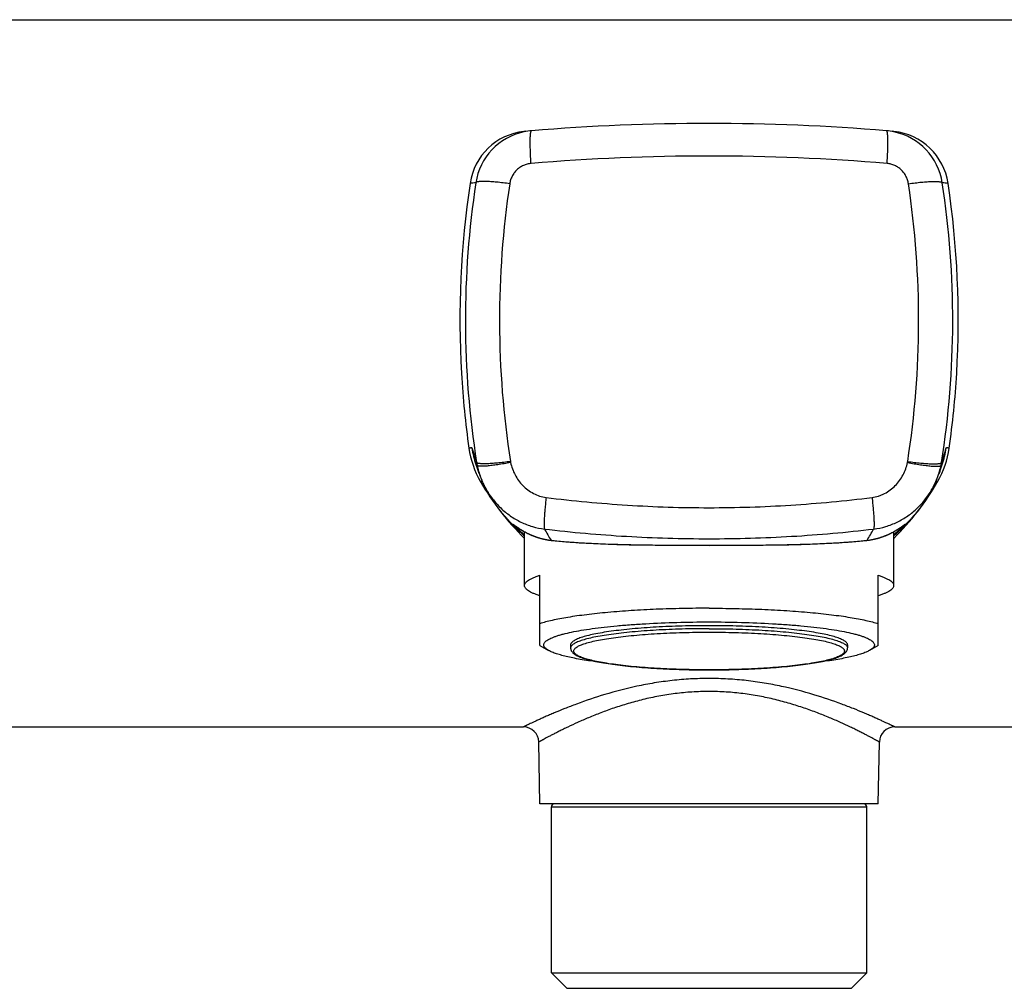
# Model space of a CAD drawing. Header units: millimetres. Extents: x -66 to 560, y -66 to 262.
# Tile 3 of 8: x 39 to 103, y 190 to 253. Entities that reach past the tile are written whole.
import ezdxf

# ---------------------------------------------------------------- set-up
doc = ezdxf.new("R2010")
doc.units = ezdxf.units.MM
doc.header["$LTSCALE"] = 23.1
doc.layers.get('0').update_dxf_attribs({"linetype": 'CONTINUOUS'})

msp = doc.modelspace()

# ---------------------------------------------------------------- linework, layer by layer
at = {"color": 7, "linetype": 'CONTINUOUS'}
for p, q in [((-44.174, 252.825), (210.826, 252.825)), ((68.173, 223.887), (68.336, 223.43)), ((68.336, 223.43), (68.348, 223.399)), ((68.348, 223.399), (68.36, 223.369)), ((68.36, 223.369), (68.371, 223.341)), ((98.283, 223.345), (98.294, 223.373)), ((98.294, 223.373), (98.306, 223.402)), ((98.306, 223.402), (98.318, 223.433)), ((98.318, 223.433), (98.48, 223.885)), ((68.371, 223.341), (68.384, 223.31)), ((68.384, 223.309), (68.386, 223.303)), ((68.386, 223.303), (68.389, 223.297)), ((68.389, 223.297), (68.392, 223.29)), ((68.392, 223.29), (68.395, 223.282)), ((68.395, 223.281), (68.398, 223.272)), ((68.398, 223.272), (68.403, 223.26)), ((68.403, 223.26), (68.409, 223.244)), ((68.409, 223.244), (68.475, 223.062)), ((68.475, 223.062), (68.485, 223.035)), ((68.485, 223.035), (68.496, 223.008)), ((68.496, 223.008), (68.506, 222.982)), ((68.506, 222.982), (68.517, 222.954)), ((68.517, 222.954), (68.528, 222.925)), ((68.528, 222.925), (68.54, 222.896)), ((68.54, 222.896), (68.551, 222.869)), ((68.551, 222.869), (68.562, 222.842)), ((68.562, 222.842), (68.574, 222.815)), ((68.574, 222.815), (68.585, 222.789)), ((68.585, 222.789), (68.596, 222.764)), ((68.596, 222.764), (68.608, 222.737)), ((68.608, 222.737), (68.62, 222.71)), ((98.036, 222.719), (98.049, 222.747)), ((98.049, 222.747), (98.061, 222.776)), ((98.061, 222.776), (98.072, 222.801)), ((98.072, 222.801), (98.083, 222.827)), ((98.083, 222.827), (98.095, 222.855)), ((98.095, 222.855), (98.107, 222.883)), ((98.107, 222.883), (98.117, 222.909)), ((98.117, 222.909), (98.128, 222.936)), ((98.128, 222.936), (98.139, 222.963)), ((98.139, 222.963), (98.15, 222.99)), ((98.15, 222.99), (98.16, 223.015)), ((98.16, 223.015), (98.17, 223.041)), ((98.17, 223.041), (98.246, 223.249)), ((98.246, 223.249), (98.253, 223.268)), ((98.253, 223.268), (98.257, 223.278)), ((98.257, 223.279), (98.26, 223.287)), ((98.26, 223.287), (98.263, 223.295)), ((98.263, 223.295), (98.266, 223.301)), ((98.266, 223.301), (98.268, 223.308)), ((98.268, 223.308), (98.271, 223.313)), ((98.271, 223.313), (98.273, 223.318)), ((98.273, 223.318), (98.283, 223.345)), ((68.62, 222.71), (68.632, 222.684)), ((68.632, 222.684), (68.645, 222.655)), ((68.645, 222.655), (68.658, 222.627)), ((68.658, 222.627), (68.671, 222.599)), ((68.671, 222.599), (68.684, 222.571)), ((68.684, 222.571), (68.697, 222.543)), ((68.697, 222.543), (68.711, 222.515)), ((68.711, 222.515), (68.725, 222.487)), ((68.725, 222.487), (68.739, 222.458)), ((68.739, 222.458), (68.753, 222.429)), ((68.753, 222.429), (68.768, 222.4)), ((68.768, 222.4), (68.783, 222.37)), ((68.783, 222.37), (68.799, 222.34)), ((68.799, 222.34), (68.815, 222.309)), ((68.815, 222.309), (68.832, 222.278)), ((68.832, 222.278), (68.848, 222.247)), ((68.848, 222.247), (68.866, 222.215)), ((68.866, 222.215), (68.883, 222.183)), ((68.883, 222.183), (68.901, 222.15)), ((68.901, 222.15), (68.919, 222.117)), ((68.919, 222.117), (68.938, 222.084)), ((68.938, 222.084), (68.957, 222.051)), ((97.711, 222.081), (97.73, 222.116)), ((97.73, 222.116), (97.749, 222.149)), ((97.749, 222.149), (97.768, 222.182)), ((97.768, 222.182), (97.785, 222.215)), ((97.785, 222.215), (97.803, 222.247)), ((97.803, 222.247), (97.82, 222.278)), ((97.82, 222.278), (97.836, 222.309)), ((97.836, 222.309), (97.852, 222.34)), ((97.852, 222.34), (97.868, 222.37)), ((97.868, 222.37), (97.883, 222.4)), ((97.883, 222.4), (97.898, 222.429)), ((97.898, 222.429), (97.913, 222.458)), ((97.913, 222.458), (97.927, 222.487)), ((97.927, 222.487), (97.941, 222.515)), ((97.941, 222.515), (97.955, 222.545)), ((97.955, 222.545), (97.97, 222.575)), ((97.97, 222.575), (97.984, 222.604)), ((97.984, 222.604), (97.997, 222.634)), ((97.997, 222.634), (98.01, 222.662)), ((98.01, 222.662), (98.023, 222.691)), ((98.023, 222.691), (98.036, 222.719)), ((68.957, 222.051), (68.977, 222.017)), ((68.977, 222.017), (68.995, 221.985)), ((68.995, 221.985), (69.014, 221.954)), ((69.014, 221.954), (69.033, 221.922)), ((69.033, 221.922), (69.052, 221.89)), ((69.052, 221.89), (69.072, 221.857)), ((69.072, 221.857), (69.092, 221.824)), ((69.092, 221.824), (69.113, 221.791)), ((69.113, 221.791), (69.134, 221.758)), ((69.134, 221.758), (69.155, 221.724)), ((69.155, 221.724), (69.177, 221.69)), ((69.177, 221.69), (69.2, 221.655)), ((69.2, 221.655), (69.222, 221.62)), ((69.222, 221.62), (69.245, 221.585)), ((69.245, 221.585), (69.269, 221.55)), ((69.269, 221.55), (69.293, 221.514)), ((69.293, 221.514), (69.318, 221.478)), ((69.318, 221.478), (69.343, 221.442)), ((97.29, 221.416), (97.316, 221.454)), ((97.316, 221.454), (97.342, 221.491)), ((97.342, 221.491), (97.367, 221.528)), ((97.367, 221.528), (97.391, 221.565)), ((97.391, 221.565), (97.415, 221.6)), ((97.415, 221.6), (97.438, 221.635)), ((97.438, 221.635), (97.461, 221.67)), ((97.461, 221.67), (97.482, 221.704)), ((97.482, 221.704), (97.504, 221.737)), ((97.504, 221.737), (97.527, 221.775)), ((97.527, 221.775), (97.55, 221.811)), ((97.55, 221.811), (97.572, 221.847)), ((97.572, 221.847), (97.593, 221.882)), ((97.593, 221.882), (97.614, 221.916)), ((97.614, 221.916), (97.634, 221.95)), ((97.634, 221.95), (97.654, 221.983)), ((97.654, 221.983), (97.673, 222.015)), ((97.673, 222.015), (97.691, 222.047)), ((97.691, 222.047), (97.711, 222.081)), ((69.343, 221.442), (69.368, 221.405)), ((69.368, 221.405), (69.394, 221.368)), ((69.394, 221.368), (69.42, 221.331)), ((69.42, 221.331), (69.447, 221.293)), ((69.447, 221.293), (69.475, 221.255)), ((69.475, 221.255), (69.503, 221.217)), ((69.503, 221.217), (69.531, 221.178)), ((69.531, 221.178), (69.557, 221.143)), ((69.557, 221.143), (69.584, 221.108)), ((69.584, 221.108), (69.611, 221.072)), ((69.611, 221.072), (69.638, 221.036)), ((69.638, 221.036), (69.666, 221)), ((69.666, 221), (69.695, 220.964)), ((69.695, 220.964), (69.723, 220.927)), ((69.723, 220.927), (69.753, 220.89)), ((69.753, 220.89), (69.783, 220.852)), ((69.783, 220.852), (69.813, 220.815)), ((69.813, 220.815), (69.844, 220.777)), ((96.799, 220.766), (96.83, 220.805)), ((96.83, 220.805), (96.861, 220.843)), ((96.861, 220.843), (96.891, 220.881)), ((96.891, 220.881), (96.921, 220.918)), ((96.921, 220.918), (96.95, 220.955)), ((96.95, 220.955), (96.979, 220.992)), ((96.979, 220.992), (97.007, 221.029)), ((97.007, 221.029), (97.035, 221.065)), ((97.035, 221.065), (97.062, 221.101)), ((97.062, 221.101), (97.089, 221.137)), ((97.089, 221.137), (97.12, 221.178)), ((97.12, 221.178), (97.15, 221.219)), ((97.15, 221.219), (97.179, 221.259)), ((97.179, 221.259), (97.208, 221.299)), ((97.208, 221.299), (97.236, 221.339)), ((97.236, 221.339), (97.263, 221.378)), ((97.263, 221.378), (97.29, 221.416)), ((69.844, 220.777), (69.875, 220.739)), ((69.875, 220.739), (69.907, 220.7)), ((69.907, 220.7), (69.94, 220.662)), ((69.94, 220.662), (69.973, 220.623)), ((69.973, 220.623), (70.006, 220.583)), ((70.006, 220.583), (70.041, 220.543)), ((70.041, 220.543), (70.076, 220.503)), ((70.076, 220.503), (70.112, 220.462)), ((70.112, 220.462), (70.149, 220.42)), ((70.149, 220.42), (70.187, 220.378)), ((70.187, 220.378), (70.225, 220.335)), ((70.225, 220.335), (70.265, 220.292)), ((70.265, 220.292), (70.302, 220.252)), ((70.302, 220.252), (70.339, 220.212)), ((70.339, 220.212), (70.379, 220.17)), ((70.379, 220.17), (70.42, 220.126)), ((96.256, 220.15), (96.297, 220.194)), ((96.297, 220.194), (96.338, 220.238)), ((96.338, 220.238), (96.377, 220.281)), ((96.377, 220.281), (96.416, 220.323)), ((96.416, 220.323), (96.454, 220.365)), ((96.454, 220.365), (96.491, 220.407)), ((96.491, 220.407), (96.528, 220.448)), ((96.528, 220.448), (96.564, 220.489)), ((96.564, 220.489), (96.599, 220.529)), ((96.599, 220.529), (96.634, 220.569)), ((96.634, 220.569), (96.668, 220.609)), ((96.668, 220.609), (96.701, 220.649)), ((96.701, 220.649), (96.734, 220.688)), ((96.734, 220.688), (96.767, 220.727)), ((96.767, 220.727), (96.799, 220.766)), ((70.42, 220.126), (70.461, 220.083)), ((70.461, 220.083), (70.505, 220.037)), ((70.505, 220.037), (70.546, 219.995)), ((70.546, 219.995), (70.589, 219.951)), ((70.589, 219.951), (70.634, 219.906)), ((70.634, 219.906), (70.682, 219.859)), ((70.635, 219.973), (70.636, 219.972)), ((70.636, 219.972), (70.638, 219.971)), ((70.638, 219.971), (70.64, 219.969)), ((70.64, 219.969), (70.643, 219.967)), ((70.643, 219.967), (70.648, 219.964)), ((70.648, 219.964), (70.654, 219.96)), ((70.654, 219.96), (70.666, 219.951)), ((70.666, 219.951), (70.76, 219.883)), ((70.682, 219.859), (70.731, 219.809)), ((70.731, 219.809), (70.777, 219.765)), ((70.76, 219.883), (70.795, 219.859)), ((70.777, 219.765), (70.827, 219.716)), ((70.795, 219.859), (70.821, 219.84)), ((70.821, 219.84), (70.851, 219.819)), ((70.827, 219.716), (70.879, 219.666)), ((70.851, 219.819), (70.876, 219.802)), ((70.876, 219.802), (70.901, 219.785)), ((70.879, 219.666), (70.933, 219.615)), ((70.901, 219.785), (70.929, 219.766)), ((70.929, 219.766), (70.957, 219.747)), ((70.933, 219.615), (70.987, 219.564)), ((70.957, 219.747), (70.988, 219.727)), ((70.987, 219.564), (71.042, 219.513)), ((70.988, 219.727), (71.009, 219.713)), ((71.009, 219.713), (71.031, 219.699)), ((71.031, 219.699), (71.054, 219.685)), ((71.054, 219.685), (71.077, 219.67)), ((71.077, 219.67), (71.101, 219.655)), ((71.101, 219.655), (71.126, 219.639)), ((71.126, 219.639), (71.152, 219.624)), ((71.152, 219.624), (71.179, 219.608)), ((71.179, 219.608), (71.206, 219.592)), ((71.206, 219.592), (71.234, 219.575)), ((71.234, 219.575), (71.264, 219.558)), ((71.264, 219.558), (71.294, 219.541)), ((71.294, 219.541), (71.324, 219.524)), ((71.324, 219.524), (71.356, 219.507)), ((71.326, 216.022), (71.326, 219.523)), ((95.324, 219.519), (95.356, 219.537)), ((95.356, 219.537), (95.388, 219.555)), ((95.388, 219.555), (95.419, 219.572)), ((95.419, 219.572), (95.449, 219.59)), ((95.449, 219.59), (95.478, 219.607)), ((95.478, 219.607), (95.506, 219.624)), ((95.506, 219.624), (95.533, 219.64)), ((95.533, 219.64), (95.559, 219.657)), ((95.559, 219.657), (95.585, 219.673)), ((95.585, 219.673), (95.61, 219.688)), ((95.61, 219.688), (95.633, 219.703)), ((95.619, 219.518), (95.674, 219.57)), ((95.633, 219.703), (95.656, 219.718)), ((95.656, 219.718), (95.679, 219.733)), ((95.674, 219.57), (95.728, 219.621)), ((95.679, 219.733), (95.7, 219.747)), ((95.7, 219.747), (95.731, 219.768)), ((95.728, 219.621), (95.781, 219.672)), ((95.731, 219.768), (95.76, 219.787)), ((95.76, 219.787), (95.787, 219.806)), ((95.781, 219.672), (95.833, 219.722)), ((95.787, 219.806), (95.812, 219.823)), ((95.812, 219.823), (95.836, 219.84)), ((95.833, 219.722), (95.885, 219.772)), ((95.836, 219.84), (95.865, 219.86)), ((95.865, 219.86), (95.897, 219.883)), ((95.885, 219.772), (95.935, 219.821)), ((95.897, 219.883), (95.986, 219.949)), ((95.935, 219.821), (95.984, 219.87)), ((95.984, 219.87), (96.032, 219.918)), ((95.986, 219.949), (95.999, 219.957)), ((95.999, 219.957), (96.005, 219.962)), ((96.005, 219.962), (96.01, 219.965)), ((96.01, 219.965), (96.013, 219.967)), ((96.013, 219.967), (96.016, 219.969)), ((96.016, 219.969), (96.018, 219.97)), ((96.032, 219.918), (96.079, 219.966)), ((96.079, 219.966), (96.125, 220.013)), ((96.125, 220.013), (96.169, 220.059)), ((96.169, 220.059), (96.213, 220.105)), ((96.213, 220.105), (96.256, 220.15)), ((71.042, 219.513), (71.099, 219.461)), ((71.099, 219.461), (71.156, 219.408)), ((71.156, 219.408), (71.214, 219.356)), ((71.214, 219.356), (71.273, 219.303)), ((71.273, 219.303), (71.326, 219.255)), ((71.356, 219.507), (71.389, 219.489)), ((71.389, 219.489), (71.423, 219.471)), ((71.423, 219.471), (71.457, 219.453)), ((71.457, 219.453), (71.493, 219.435)), ((71.493, 219.435), (71.53, 219.417)), ((71.53, 219.417), (71.567, 219.399)), ((71.567, 219.399), (71.606, 219.38)), ((95.184, 219.445), (95.22, 219.463)), ((95.22, 219.463), (95.256, 219.482)), ((95.256, 219.482), (95.29, 219.501)), ((95.29, 219.501), (95.324, 219.519)), ((95.326, 216.022), (95.326, 219.52)), ((95.389, 219.309), (95.448, 219.362)), ((95.448, 219.362), (95.506, 219.414)), ((95.506, 219.414), (95.563, 219.467)), ((95.563, 219.467), (95.619, 219.518)), ((79.818, 218.653), (80.396, 218.647)), ((80.396, 218.647), (80.979, 218.643)), ((80.979, 218.643), (81.568, 218.64)), ((81.568, 218.64), (82.457, 218.637)), ((82.457, 218.637), (83.327, 218.636)), ((83.327, 218.636), (84.194, 218.637)), ((84.194, 218.637), (85.083, 218.64)), ((85.083, 218.64), (85.672, 218.643)), ((85.672, 218.643), (86.256, 218.648)), ((86.256, 218.648), (86.833, 218.653)), ((86.833, 218.653), (87.403, 218.661)), ((87.403, 218.661), (87.963, 218.67)), ((72.326, 212.113), (72.326, 216.689)), ((94.326, 212.113), (94.326, 216.689)), ((72.326, 212.113), (72.9, 211.795)), ((74.326, 212.16), (74.326, 211.961)), ((92.326, 212.16), (92.326, 211.961)), ((94.326, 212.113), (93.753, 211.795)), ((-44.174, 206.825), (71.257, 206.825)), ((95.396, 206.825), (210.826, 206.825)), ((72.326, 201.825), (72.256, 205.843)), ((94.326, 201.825), (94.397, 205.843)), ((94.326, 201.825), (72.326, 201.825)), ((73.076, 190.825), (73.076, 201.625)), ((93.576, 190.825), (93.576, 201.625)), ((73.076, 190.825), (93.576, 190.825)), ((73.076, 190.825), (74.076, 189.825)), ((93.576, 190.825), (92.576, 189.825)), ((74.076, 189.825), (92.576, 189.825))]:
    msp.add_line(p, q, dxfattribs=at)
at = {"color": 9, "linetype": 'CONTINUOUS'}
for p, q in [((70.625, 219.951), (70.605, 219.972)), ((96.035, 219.957), (96.034, 219.956)), ((96.035, 219.957), (96.034, 219.956)), ((73.054, 218.965), (73.088, 218.962)), ((93.565, 218.962), (93.599, 218.965)), ((74.718, 208.316), (74.699, 208.309)), ((73.076, 201.625), (93.576, 201.625))]:
    msp.add_line(p, q, dxfattribs=at)
at = {"color": 7, "linetype": 'CONTINUOUS'}
for points in [[(70.635, 219.973), (70.635, 219.973), (70.635, 219.973)], [(96.018, 219.97), (96.019, 219.971), (96.019, 219.972)], [(71.606, 219.38), (71.626, 219.371), (71.646, 219.362), (71.666, 219.352), (71.686, 219.343), (71.707, 219.334), (71.728, 219.324), (71.75, 219.315), (71.771, 219.306), (71.793, 219.296), (71.815, 219.287), (71.838, 219.278), (71.861, 219.269), (71.884, 219.259), (71.907, 219.25), (71.931, 219.241), (71.955, 219.232), (71.979, 219.223), (72.004, 219.213), (72.029, 219.204), (72.054, 219.195), (72.079, 219.186), (72.105, 219.177), (72.132, 219.169), (72.158, 219.16), (72.185, 219.151), (72.213, 219.142), (72.241, 219.134), (72.269, 219.125), (72.298, 219.116), (72.327, 219.108), (72.356, 219.1), (72.386, 219.091), (72.417, 219.083), (72.448, 219.075), (72.479, 219.067), (72.511, 219.059), (72.544, 219.052), (72.577, 219.044), (72.61, 219.037), (72.644, 219.029), (72.679, 219.022), (72.714, 219.015), (72.75, 219.008), (72.787, 219.002), (72.824, 218.995), (72.861, 218.989), (72.9, 218.983), (72.939, 218.977), (72.979, 218.972), (73.019, 218.967), (73.06, 218.962), (73.088, 218.959)], [(73.089, 218.959), (73.255, 218.941), (73.441, 218.922), (73.633, 218.904), (73.83, 218.887), (74.032, 218.87), (74.239, 218.854), (74.451, 218.838), (74.668, 218.823), (74.89, 218.808), (75.116, 218.794), (75.346, 218.781), (75.581, 218.769), (75.82, 218.757), (76.063, 218.746), (76.31, 218.736), (76.561, 218.726), (76.816, 218.717), (77.074, 218.708), (77.335, 218.7), (77.6, 218.693), (77.867, 218.686), (78.138, 218.68), (78.412, 218.674), (78.688, 218.669), (78.967, 218.664), (79.249, 218.66), (79.818, 218.653)], [(87.963, 218.67), (88.239, 218.675), (88.513, 218.68), (88.784, 218.687), (89.052, 218.693), (89.316, 218.701), (89.578, 218.709), (89.836, 218.717), (90.09, 218.726), (90.341, 218.736), (90.588, 218.746), (90.831, 218.757), (91.07, 218.769), (91.305, 218.782), (91.536, 218.795), (91.762, 218.808), (91.983, 218.823), (92.2, 218.838), (92.412, 218.854), (92.62, 218.87), (92.822, 218.887), (93.019, 218.904), (93.21, 218.922), (93.397, 218.941), (93.564, 218.959)], [(93.565, 218.959), (93.591, 218.961), (93.631, 218.966), (93.671, 218.971), (93.711, 218.977), (93.749, 218.982), (93.788, 218.988), (93.825, 218.995), (93.862, 219.001), (93.899, 219.008), (93.935, 219.014), (93.971, 219.021), (94.006, 219.028), (94.04, 219.036), (94.074, 219.043), (94.108, 219.051), (94.141, 219.059), (94.173, 219.067), (94.205, 219.075), (94.237, 219.083), (94.268, 219.091), (94.299, 219.1), (94.329, 219.108), (94.359, 219.117), (94.388, 219.126), (94.417, 219.134), (94.446, 219.143), (94.474, 219.152), (94.502, 219.161), (94.529, 219.17), (94.557, 219.18), (94.583, 219.189), (94.61, 219.198), (94.635, 219.207), (94.661, 219.217), (94.686, 219.226), (94.711, 219.235), (94.736, 219.245), (94.76, 219.254), (94.784, 219.264), (94.808, 219.273), (94.831, 219.283), (94.854, 219.292), (94.877, 219.302), (94.899, 219.311), (94.921, 219.321), (94.943, 219.33), (94.964, 219.34), (94.986, 219.35), (95.007, 219.359), (95.027, 219.369), (95.048, 219.378), (95.068, 219.388), (95.088, 219.397), (95.107, 219.407), (95.127, 219.416), (95.146, 219.426), (95.184, 219.445)], [(95.326, 219.254), (95.329, 219.256), (95.389, 219.309)]]:
    msp.add_lwpolyline(points, dxfattribs=at)
for centre, radius, start, end in [((83.326, 106.075), 140, 85.2734, 94.7266), ((71.733, 241.594), 3.986, 96.37206, 171.54656), ((71.735, 241.583), 3.997, 94.88935, 96.38701), ((72.121, 241.608), 4.005, 94.73031, 101.91738), ((94.532, 241.608), 4.004, 78.34604, 85.27022), ((94.918, 241.584), 3.997, 83.87526, 85.1107), ((94.92, 241.594), 3.986, 8.45351, 83.89095), ((127.206, 233.311), 60.075, 171.51065, 183.32677), ((39.447, 233.311), 60.075, 356.67323, 8.48935), ((127.126, 233.311), 59.995, 183.33046, 188.00572), ((39.523, 233.311), 59.999, 351.99446, 356.66938), ((73.661, 225.791), 6.004, 188.00318, 209.87665), ((92.991, 225.791), 6.004, 330.12327, 351.99683), ((83.353, 231.359), 17.18, 209.87893, 225.57233), ((83.3, 231.359), 17.18, 314.42767, 330.121), ((71.257, 205.825), 1, 1, 90), ((95.396, 205.825), 1, 90, 179), ((73.276, 201.625), 0.2, 90, 180), ((93.376, 201.625), 0.2, 0, 90)]:
    msp.add_arc(centre, radius, start, end, dxfattribs=at)
at = {"color": 9, "linetype": 'CONTINUOUS'}
for centre, radius, start, end in [((72.119, 241.613), 3.999, 101.91759, 171.30722), ((94.534, 241.613), 3.999, 8.69281, 78.34641), ((83.326, 105.684), 138.273, 85.2001, 94.7999), ((126.729, 233.279), 59.241, 171.32159, 188.98437), ((81.797, 104.732), 138.16, 95.66223, 95.81896), ((129.361, 233.279), 59.657, 171.44199, 188.85968), ((37.292, 233.279), 59.657, 351.14036, 8.55801), ((39.924, 233.279), 59.241, 351.01567, 8.67841), ((84.855, 104.732), 138.16, 84.18104, 84.33777), ((73.647, 225.786), 5.795, 188.05344, 199.13538), ((93.006, 225.786), 5.795, 340.85379, 351.94752), ((71.925, 224.615), 3.757, 188.99671, 191.86417), ((71.722, 224.295), 1.322, 188.86077, 191.69), ((94.931, 224.295), 1.322, 348.30152, 351.13914), ((94.728, 224.615), 3.757, 348.12757, 351.00335), ((69.115, 217.874), 2.593, 53.94179, 54.59546), ((82.864, 225.133), 11.588, 207.97799, 212.15841), ((83.789, 225.133), 11.588, 327.84159, 332.02201), ((98.251, 216.903), 3.796, 125.75645, 126.20595), ((73.11, 219.159), 0.202, 253.81972, 263.75584), ((93.543, 219.159), 0.202, 276.24125, 286.24306)]:
    msp.add_arc(centre, radius, start, end, dxfattribs=at)
for points, knots in [([(71.756, 243.472), (71.746, 243.615), (71.729, 243.892), (71.711, 244.292), (71.703, 244.604), (71.701, 244.832), (71.702, 244.983), (71.705, 245.12), (71.711, 245.241), (71.719, 245.346), (71.727, 245.422), (71.735, 245.474), (71.742, 245.506), (71.748, 245.533), (71.756, 245.556), (71.763, 245.574), (71.771, 245.587), (71.78, 245.596), (71.787, 245.599), (71.79, 245.599)], [0, 0, 0, 0, 0.200008, 0.388269, 0.558952, 0.636034, 0.706804, 0.770728, 0.827327, 0.876195, 0.917003, 0.934313, 0.949536, 0.962672, 0.973738, 0.982791, 0.989951, 0.99549, 1, 1, 1, 1]), ([(94.897, 243.472), (94.907, 243.615), (94.924, 243.892), (94.942, 244.292), (94.95, 244.604), (94.952, 244.832), (94.951, 244.983), (94.948, 245.12), (94.942, 245.241), (94.934, 245.346), (94.926, 245.422), (94.918, 245.474), (94.911, 245.506), (94.905, 245.533), (94.897, 245.556), (94.89, 245.574), (94.882, 245.587), (94.873, 245.596), (94.866, 245.599), (94.863, 245.599)], [0, 0, 0, 0, 0.200008, 0.388269, 0.558953, 0.636034, 0.706805, 0.770728, 0.827328, 0.876195, 0.917004, 0.934313, 0.949537, 0.962672, 0.973739, 0.982791, 0.989951, 0.99549, 1, 1, 1, 1]), ([(71.756, 243.472), (71.671, 243.465), (71.501, 243.436), (71.257, 243.349), (71.03, 243.223), (70.829, 243.061), (70.657, 242.867), (70.52, 242.648), (70.42, 242.409), (70.381, 242.242), (70.368, 242.157)], [0, 0, 0, 0, 0.1249, 0.249992, 0.375197, 0.500423, 0.625579, 0.750592, 0.875408, 1, 1, 1, 1]), ([(96.285, 242.157), (96.272, 242.242), (96.233, 242.409), (96.133, 242.648), (95.996, 242.867), (95.824, 243.061), (95.623, 243.223), (95.396, 243.349), (95.152, 243.436), (94.982, 243.465), (94.897, 243.472)], [0, 0, 0, 0, 0.124592, 0.249408, 0.374421, 0.499577, 0.624802, 0.750007, 0.8751, 1, 1, 1, 1]), ([(70.368, 242.157), (70.223, 242.177), (69.94, 242.213), (69.532, 242.257), (69.211, 242.283), (68.976, 242.297), (68.819, 242.303), (68.676, 242.305), (68.55, 242.304), (68.44, 242.299), (68.348, 242.291), (68.275, 242.279), (68.225, 242.265), (68.196, 242.252), (68.181, 242.242), (68.171, 242.231), (68.167, 242.222), (68.166, 242.218)], [0, 0, 0, 0, 0.196924, 0.383061, 0.552487, 0.629236, 0.699859, 0.763811, 0.820614, 0.869863, 0.911247, 0.944579, 0.96988, 0.979658, 0.987696, 0.994294, 1, 1, 1, 1]), ([(96.285, 242.157), (96.43, 242.177), (96.713, 242.213), (97.121, 242.257), (97.442, 242.283), (97.677, 242.297), (97.834, 242.303), (97.977, 242.305), (98.103, 242.304), (98.213, 242.299), (98.305, 242.291), (98.378, 242.279), (98.427, 242.265), (98.457, 242.252), (98.472, 242.242), (98.482, 242.231), (98.486, 242.222), (98.487, 242.218)], [0, 0, 0, 0, 0.196924, 0.383061, 0.552487, 0.629236, 0.699858, 0.76381, 0.820613, 0.869862, 0.911246, 0.944578, 0.96988, 0.979658, 0.987696, 0.994294, 1, 1, 1, 1]), ([(67.716, 224.955), (67.724, 224.958), (67.74, 224.963), (67.763, 224.97), (67.787, 224.978), (67.809, 224.989), (67.833, 224.997), (67.858, 225), (67.885, 224.992), (67.901, 224.981), (67.91, 224.974)], [0, 0, 0, 0, 0.119242, 0.238383, 0.35858, 0.480282, 0.599812, 0.717517, 0.845248, 1, 1, 1, 1]), ([(67.91, 224.974), (67.936, 224.89), (67.986, 224.72), (68.062, 224.474), (68.138, 224.243), (68.19, 224.097), (68.215, 224.028)], [0, 0, 0, 0, 0.2672, 0.532575, 0.777792, 1, 1, 1, 1]), ([(98.438, 224.028), (98.463, 224.097), (98.515, 224.243), (98.591, 224.474), (98.667, 224.721), (98.717, 224.89), (98.743, 224.974)], [0, 0, 0, 0, 0.22241, 0.46771, 0.73301, 1, 1, 1, 1]), ([(98.743, 224.974), (98.752, 224.981), (98.768, 224.992), (98.795, 225), (98.82, 224.997), (98.844, 224.989), (98.866, 224.978), (98.89, 224.97), (98.913, 224.963), (98.929, 224.958), (98.937, 224.955)], [0, 0, 0, 0, 0.154763, 0.282506, 0.400213, 0.519722, 0.641434, 0.761645, 0.880771, 1, 1, 1, 1]), ([(70.416, 224.091), (70.271, 224.07), (69.989, 224.033), (69.58, 223.988), (69.26, 223.961), (69.025, 223.947), (68.868, 223.94), (68.726, 223.938), (68.599, 223.939), (68.489, 223.944), (68.398, 223.953), (68.324, 223.965), (68.274, 223.979), (68.245, 223.993), (68.23, 224.003), (68.219, 224.014), (68.215, 224.023), (68.215, 224.028)], [0, 0, 0, 0, 0.196734, 0.382681, 0.551935, 0.628613, 0.699176, 0.763085, 0.819864, 0.869114, 0.910527, 0.943927, 0.969351, 0.97922, 0.987375, 0.994121, 1, 1, 1, 1]), ([(70.427, 224.027), (70.284, 223.999), (70.006, 223.947), (69.603, 223.882), (69.286, 223.838), (69.054, 223.811), (68.898, 223.796), (68.758, 223.786), (68.632, 223.78), (68.524, 223.779), (68.432, 223.782), (68.368, 223.788), (68.325, 223.796), (68.3, 223.803), (68.28, 223.811), (68.265, 223.82), (68.254, 223.83), (68.25, 223.839), (68.249, 223.843)], [0, 0, 0, 0, 0.197398, 0.383811, 0.55335, 0.630105, 0.700705, 0.764612, 0.821349, 0.870514, 0.911799, 0.945016, 0.9586, 0.970205, 0.979908, 0.987865, 0.994378, 1, 1, 1, 1]), ([(70.427, 224.027), (70.456, 223.887), (70.535, 223.61), (70.709, 223.215), (70.936, 222.847), (71.216, 222.517), (71.543, 222.233), (71.91, 222.002), (72.309, 221.833), (72.592, 221.77), (72.734, 221.752)], [0, 0, 0, 0, 0.124603, 0.249383, 0.374322, 0.499403, 0.62459, 0.749818, 0.874993, 1, 1, 1, 1]), ([(93.919, 221.752), (94.061, 221.77), (94.273, 221.817), (94.543, 221.916), (94.805, 222.038), (95.111, 222.23), (95.436, 222.516), (95.714, 222.849), (95.942, 223.216), (96.118, 223.61), (96.196, 223.886), (96.225, 224.027)], [0, 0, 0, 0, 0.124998, 0.187623, 0.25027, 0.375472, 0.500636, 0.625706, 0.750641, 0.875412, 1, 1, 1, 1]), ([(96.225, 224.027), (96.369, 223.999), (96.647, 223.947), (97.05, 223.881), (97.367, 223.838), (97.599, 223.811), (97.755, 223.796), (97.895, 223.786), (98.021, 223.78), (98.129, 223.778), (98.221, 223.781), (98.285, 223.788), (98.328, 223.796), (98.353, 223.803), (98.373, 223.811), (98.388, 223.82), (98.399, 223.83), (98.403, 223.838), (98.404, 223.842)], [0, 0, 0, 0, 0.197398, 0.38381, 0.553347, 0.630101, 0.700701, 0.764607, 0.821344, 0.870509, 0.911793, 0.94501, 0.958595, 0.9702, 0.979904, 0.987862, 0.994377, 1, 1, 1, 1]), ([(96.237, 224.091), (96.382, 224.07), (96.664, 224.033), (97.073, 223.988), (97.393, 223.961), (97.628, 223.947), (97.785, 223.94), (97.927, 223.938), (98.054, 223.939), (98.163, 223.944), (98.255, 223.953), (98.329, 223.965), (98.379, 223.979), (98.408, 223.993), (98.423, 224.003), (98.434, 224.015), (98.438, 224.023), (98.438, 224.028)], [0, 0, 0, 0, 0.196734, 0.382681, 0.551935, 0.628613, 0.699176, 0.763085, 0.819865, 0.869114, 0.910527, 0.943927, 0.969352, 0.97922, 0.987375, 0.994121, 1, 1, 1, 1]), ([(68.382, 223.315), (68.348, 223.397), (68.291, 223.57), (68.259, 223.75), (68.249, 223.843)], [0, 0, 0, 0, 0.485585, 1, 1, 1, 1]), ([(68.249, 223.843), (68.304, 223.581), (68.454, 223.064), (68.79, 222.33), (69.23, 221.654), (69.769, 221.052), (70.394, 220.54), (71.089, 220.131), (71.839, 219.838), (72.365, 219.729), (72.63, 219.697)], [0, 0, 0, 0, 0.124976, 0.250098, 0.375298, 0.500497, 0.625623, 0.750611, 0.875409, 1, 1, 1, 1]), ([(94.023, 219.697), (94.288, 219.729), (94.814, 219.838), (95.565, 220.129), (96.261, 220.537), (96.883, 221.051), (97.42, 221.655), (97.861, 222.331), (98.199, 223.063), (98.349, 223.58), (98.404, 223.842)], [0, 0, 0, 0, 0.124596, 0.249391, 0.374369, 0.499489, 0.624693, 0.749897, 0.875021, 1, 1, 1, 1]), ([(68.456, 222.8), (68.466, 222.8), (68.486, 222.801), (68.512, 222.802), (68.533, 222.801), (68.554, 222.8), (68.571, 222.798), (68.581, 222.798)], [0, 0, 0, 0, 0.243958, 0.488083, 0.613176, 0.741878, 1, 1, 1, 1]), ([(98.071, 222.798), (98.081, 222.798), (98.098, 222.8), (98.119, 222.801), (98.14, 222.802), (98.166, 222.801), (98.187, 222.8), (98.197, 222.8)], [0, 0, 0, 0, 0.257879, 0.386855, 0.512103, 0.756174, 1, 1, 1, 1]), ([(72.734, 221.752), (72.72, 221.622), (72.693, 221.37), (72.659, 221.005), (72.632, 220.67), (72.613, 220.375), (72.604, 220.156), (72.602, 220.007), (72.603, 219.916), (72.606, 219.839), (72.611, 219.777), (72.618, 219.736), (72.625, 219.711), (72.628, 219.701), (72.63, 219.697)], [0, 0, 0, 0, 0.189672, 0.368909, 0.53305, 0.67784, 0.799549, 0.850759, 0.895102, 0.932321, 0.962227, 0.984737, 0.99325, 1, 1, 1, 1]), ([(72.734, 221.752), (73.611, 221.641), (75.37, 221.449), (78.017, 221.24), (80.67, 221.113), (83.326, 221.07), (85.983, 221.113), (88.636, 221.241), (91.283, 221.449), (93.041, 221.641), (93.919, 221.752)], [0, 0, 0, 0, 0.124875, 0.249857, 0.374911, 0.5, 0.625089, 0.750143, 0.875125, 1, 1, 1, 1]), ([(93.919, 221.752), (93.933, 221.622), (93.96, 221.37), (93.994, 221.005), (94.021, 220.67), (94.04, 220.375), (94.049, 220.156), (94.051, 220.007), (94.05, 219.916), (94.047, 219.839), (94.042, 219.777), (94.035, 219.736), (94.028, 219.711), (94.025, 219.701), (94.023, 219.697)], [0, 0, 0, 0, 0.189669, 0.368902, 0.533041, 0.677829, 0.799537, 0.850747, 0.89509, 0.93231, 0.962219, 0.984731, 0.993247, 1, 1, 1, 1]), ([(70.605, 219.972), (70.6, 219.978), (70.593, 219.986), (70.584, 219.996), (70.58, 220.002), (70.576, 220.006), (70.574, 220.01), (70.573, 220.012), (70.573, 220.013), (70.573, 220.014), (70.573, 220.015), (70.575, 220.015), (70.577, 220.014), (70.581, 220.012), (70.586, 220.009), (70.592, 220.005), (70.603, 219.998), (70.611, 219.992), (70.617, 219.988)], [0, 0, 0, 0, 0.217528, 0.303083, 0.373223, 0.428066, 0.467833, 0.482228, 0.493164, 0.501031, 0.506838, 0.520412, 0.545909, 0.585445, 0.639425, 0.707925, 0.790923, 1, 1, 1, 1]), ([(71.326, 219.312), (71.242, 219.382), (71.09, 219.512), (70.891, 219.692), (70.741, 219.834), (70.658, 219.917), (70.625, 219.951)], [0, 0, 0, 0, 0.34484, 0.630323, 0.850499, 1, 1, 1, 1]), ([(70.641, 219.971), (70.681, 219.942), (70.776, 219.872), (70.946, 219.754), (71.169, 219.611), (71.444, 219.457), (71.771, 219.302), (72.151, 219.157), (72.583, 219.037), (72.892, 218.984), (73.054, 218.965)], [0, 0, 0, 0, 0.054896, 0.134156, 0.234932, 0.354801, 0.491976, 0.645381, 0.814639, 1, 1, 1, 1]), ([(72.63, 219.697), (73.515, 219.59), (75.29, 219.406), (77.962, 219.21), (80.642, 219.092), (84.22, 219.039), (87.798, 219.145), (91.362, 219.406), (93.138, 219.59), (94.023, 219.697)], [0, 0, 0, 0, 0.124712, 0.249663, 0.37479, 0.500013, 0.750337, 0.875287, 1, 1, 1, 1]), ([(93.599, 218.965), (93.761, 218.984), (94.068, 219.036), (94.498, 219.155), (94.877, 219.298), (95.203, 219.452), (95.479, 219.605), (95.702, 219.747), (95.873, 219.867), (95.969, 219.937), (96.009, 219.966)], [0, 0, 0, 0, 0.18477, 0.353513, 0.506524, 0.643489, 0.76338, 0.864443, 0.944267, 1, 1, 1, 1]), ([(96.034, 219.956), (96.002, 219.922), (95.919, 219.839), (95.769, 219.696), (95.567, 219.513), (95.413, 219.381), (95.327, 219.31)], [0, 0, 0, 0, 0.146078, 0.365231, 0.652055, 1, 1, 1, 1]), ([(96.033, 219.984), (96.036, 219.987), (96.043, 219.991), (96.053, 219.998), (96.061, 220.004), (96.068, 220.008), (96.073, 220.011), (96.076, 220.013), (96.079, 220.013), (96.08, 220.013), (96.08, 220.013), (96.081, 220.012), (96.081, 220.011), (96.08, 220.009), (96.078, 220.006), (96.074, 220.001), (96.067, 219.992), (96.054, 219.977), (96.042, 219.965), (96.035, 219.957)], [0, 0, 0, 0, 0.104679, 0.19525, 0.271566, 0.333478, 0.380883, 0.413816, 0.425014, 0.432983, 0.438493, 0.443621, 0.450812, 0.461156, 0.492554, 0.538912, 0.60047, 0.769489, 1, 1, 1, 1]), ([(73.088, 218.962), (73.4, 218.928), (74.068, 218.866), (75.13, 218.794), (76.309, 218.736), (77.587, 218.695), (78.947, 218.667), (80.371, 218.651), (81.838, 218.642), (82.828, 218.641), (83.327, 218.641)], [0, 0, 0, 0, 0.091869, 0.196225, 0.311814, 0.437161, 0.570578, 0.710202, 0.85404, 1, 1, 1, 1]), ([(83.327, 218.641), (83.825, 218.641), (84.815, 218.643), (86.282, 218.651), (87.706, 218.668), (89.066, 218.695), (90.344, 218.737), (91.522, 218.794), (92.585, 218.866), (93.253, 218.928), (93.565, 218.962)], [0, 0, 0, 0, 0.145958, 0.289792, 0.429414, 0.56283, 0.688177, 0.803768, 0.908127, 1, 1, 1, 1]), ([(83.326, 213.214), (82.741, 213.214), (81.592, 213.199), (79.925, 213.13), (78.607, 213.034), (77.634, 212.934), (76.982, 212.853), (76.39, 212.763), (75.865, 212.665), (75.412, 212.562), (75.082, 212.467), (74.858, 212.387), (74.719, 212.329), (74.601, 212.27), (74.503, 212.211), (74.426, 212.151), (74.37, 212.089), (74.335, 212.026), (74.326, 211.982), (74.326, 211.961)], [0, 0, 0, 0, 0.189849, 0.372548, 0.54124, 0.618345, 0.68966, 0.754538, 0.812415, 0.862812, 0.90537, 0.923643, 0.9399, 0.954158, 0.966469, 0.976936, 0.98575, 0.993253, 1, 1, 1, 1]), ([(83.326, 213.214), (83.912, 213.214), (85.06, 213.199), (86.728, 213.13), (88.046, 213.034), (89.019, 212.934), (89.671, 212.853), (90.263, 212.763), (90.788, 212.665), (91.241, 212.562), (91.571, 212.467), (91.795, 212.387), (91.934, 212.329), (92.052, 212.27), (92.15, 212.211), (92.227, 212.151), (92.283, 212.089), (92.318, 212.026), (92.326, 211.982), (92.326, 211.961)], [0, 0, 0, 0, 0.189849, 0.372548, 0.54124, 0.618345, 0.68966, 0.754538, 0.812415, 0.862812, 0.90537, 0.923643, 0.9399, 0.954158, 0.966469, 0.976936, 0.98575, 0.993253, 1, 1, 1, 1]), ([(83.326, 210.539), (82.754, 210.539), (81.631, 210.554), (80.248, 210.611), (79.191, 210.68), (78.453, 210.741), (77.761, 210.812), (77.123, 210.892), (76.544, 210.98), (76.031, 211.075), (75.588, 211.176), (75.265, 211.269), (75.046, 211.347), (74.91, 211.404), (74.795, 211.461), (74.699, 211.52), (74.624, 211.579), (74.569, 211.638), (74.535, 211.7), (74.523, 211.763), (74.535, 211.827), (74.569, 211.888), (74.624, 211.948), (74.699, 212.007), (74.795, 212.065), (74.91, 212.123), (75.046, 212.179), (75.265, 212.258), (75.588, 212.35), (76.031, 212.452), (76.544, 212.547), (77.123, 212.635), (77.761, 212.715), (78.453, 212.785), (79.191, 212.847), (80.248, 212.916), (81.631, 212.973), (82.754, 212.988), (83.326, 212.988)], [0, 0, 0, 0, 0.094924, 0.186273, 0.229527, 0.270621, 0.309174, 0.344831, 0.37727, 0.406208, 0.431407, 0.452685, 0.461822, 0.46995, 0.477079, 0.483234, 0.488468, 0.492875, 0.496626, 0.5, 0.503374, 0.507125, 0.511532, 0.516766, 0.522921, 0.53005, 0.538178, 0.547315, 0.568593, 0.593792, 0.62273, 0.655169, 0.690826, 0.729379, 0.770473, 0.813727, 0.905076, 1, 1, 1, 1]), ([(83.326, 212.988), (83.899, 212.988), (85.022, 212.973), (86.405, 212.916), (87.462, 212.847), (88.2, 212.785), (88.892, 212.715), (89.53, 212.635), (90.109, 212.547), (90.622, 212.452), (91.065, 212.35), (91.388, 212.258), (91.607, 212.179), (91.743, 212.123), (91.858, 212.065), (91.954, 212.007), (92.029, 211.948), (92.084, 211.888), (92.118, 211.827), (92.13, 211.763), (92.118, 211.7), (92.084, 211.638), (92.029, 211.579), (91.954, 211.52), (91.858, 211.461), (91.743, 211.404), (91.607, 211.347), (91.388, 211.269), (91.065, 211.176), (90.622, 211.075), (90.109, 210.98), (89.53, 210.892), (88.892, 210.812), (88.2, 210.741), (87.462, 210.68), (86.405, 210.611), (85.022, 210.554), (83.899, 210.539), (83.326, 210.539)], [0, 0, 0, 0, 0.094924, 0.186273, 0.229527, 0.270621, 0.309174, 0.344831, 0.37727, 0.406208, 0.431407, 0.452685, 0.461822, 0.46995, 0.477079, 0.483234, 0.488468, 0.492875, 0.496626, 0.5, 0.503374, 0.507125, 0.511532, 0.516766, 0.522921, 0.53005, 0.538178, 0.547315, 0.568593, 0.593792, 0.62273, 0.655169, 0.690826, 0.729379, 0.770473, 0.813727, 0.905076, 1, 1, 1, 1]), ([(91.954, 208.308), (91.353, 208.532), (90.063, 208.97), (88.374, 209.41), (86.905, 209.69), (85.741, 209.852), (84.549, 209.954), (83.341, 209.989), (82.133, 209.956), (80.939, 209.855), (79.774, 209.695), (78.304, 209.416), (76.613, 208.977), (75.321, 208.539), (74.718, 208.316)], [0, 0, 0, 0, 0.109078, 0.231434, 0.296375, 0.36313, 0.431137, 0.499789, 0.568447, 0.636476, 0.703269, 0.768255, 0.890744, 1, 1, 1, 1]), ([(94.397, 205.843), (94.396, 205.843), (94.396, 205.843), (94.395, 205.844), (94.392, 205.845), (94.388, 205.847), (94.382, 205.851), (94.374, 205.855), (94.361, 205.863), (94.339, 205.875), (94.308, 205.892), (94.27, 205.913), (94.226, 205.937), (94.174, 205.965), (94.116, 205.996), (94.026, 206.045), (93.897, 206.115), (93.724, 206.207), (93.526, 206.311), (93.304, 206.425), (93.059, 206.549), (92.792, 206.682), (92.395, 206.874), (91.849, 207.128), (91.136, 207.439), (90.35, 207.754), (89.498, 208.063), (88.583, 208.354), (87.611, 208.616), (86.589, 208.836), (85.708, 208.975), (84.986, 209.055), (84.251, 209.114), (83.511, 209.138), (82.771, 209.126), (82.034, 209.091), (81.127, 209.003), (80.064, 208.836), (79.042, 208.616), (78.07, 208.354), (77.155, 208.063), (76.303, 207.754), (75.517, 207.439), (74.804, 207.128), (74.258, 206.874), (73.861, 206.682), (73.594, 206.549), (73.349, 206.425), (73.127, 206.311), (72.929, 206.207), (72.756, 206.115), (72.627, 206.045), (72.537, 205.996), (72.479, 205.965), (72.427, 205.937), (72.383, 205.912), (72.345, 205.892), (72.314, 205.875), (72.292, 205.863), (72.279, 205.855), (72.271, 205.851), (72.265, 205.847), (72.26, 205.845), (72.258, 205.843), (72.257, 205.843), (72.256, 205.843)], [0, 0, 0, 0, 0.000043, 0.000096, 0.00017, 0.000383, 0.00068, 0.001061, 0.001527, 0.00271, 0.004227, 0.006076, 0.008254, 0.010757, 0.013583, 0.016727, 0.023947, 0.032374, 0.041964, 0.05267, 0.064439, 0.077221, 0.090965, 0.121139, 0.154578, 0.190928, 0.229862, 0.271075, 0.314268, 0.359128, 0.405308, 0.428774, 0.452418, 0.5, 0.523824, 0.547588, 0.594692, 0.640872, 0.685732, 0.728925, 0.770138, 0.809072, 0.845422, 0.878861, 0.909036, 0.92278, 0.935562, 0.947331, 0.958036, 0.967627, 0.976054, 0.983274, 0.986417, 0.989243, 0.991747, 0.993926, 0.995775, 0.997292, 0.998475, 0.99894, 0.999321, 0.999618, 0.99983, 0.999957, 1, 1, 1, 1]), ([(74.699, 208.308), (74.445, 208.214), (73.966, 208.029), (73.388, 207.792), (72.966, 207.612), (72.683, 207.488), (72.422, 207.372), (72.186, 207.264), (71.975, 207.167), (71.79, 207.08), (71.652, 207.015), (71.556, 206.97), (71.494, 206.94), (71.439, 206.914), (71.392, 206.891), (71.351, 206.871), (71.318, 206.855), (71.295, 206.844), (71.28, 206.837), (71.272, 206.833), (71.265, 206.83), (71.261, 206.827), (71.258, 206.826), (71.257, 206.825), (71.257, 206.825)], [0, 0, 0, 0, 0.216016, 0.411118, 0.500034, 0.58275, 0.658929, 0.728234, 0.790333, 0.844908, 0.891665, 0.912022, 0.930325, 0.946546, 0.960657, 0.972633, 0.982457, 0.990117, 0.993131, 0.9956, 0.997523, 0.998898, 0.999724, 1, 1, 1, 1]), ([(95.396, 206.825), (95.396, 206.825), (95.395, 206.826), (95.392, 206.827), (95.387, 206.83), (95.381, 206.833), (95.373, 206.837), (95.358, 206.844), (95.335, 206.855), (95.302, 206.871), (95.261, 206.891), (95.214, 206.914), (95.136, 206.951), (95.021, 207.006), (94.863, 207.08), (94.678, 207.167), (94.467, 207.264), (94.231, 207.372), (93.97, 207.488), (93.686, 207.612), (93.265, 207.792), (92.687, 208.03), (92.208, 208.214), (91.954, 208.308)], [0, 0, 0, 0, 0.000279, 0.001109, 0.002489, 0.004417, 0.006892, 0.009913, 0.01758, 0.027406, 0.039374, 0.053469, 0.069676, 0.108336, 0.155099, 0.209676, 0.271768, 0.341075, 0.41726, 0.499978, 0.58889, 0.78398, 1, 1, 1, 1])]:
    msp.add_open_spline(points, degree=3, knots=knots, dxfattribs=at)
at = {"color": 7, "linetype": 'CONTINUOUS'}
for points, knots in [([(98.404, 223.842), (98.394, 223.749), (98.361, 223.569), (98.304, 223.396), (98.271, 223.314)], [0, 0, 0, 0, 0.515202, 1, 1, 1, 1]), ([(71.326, 216.022), (71.326, 216.036), (71.329, 216.065), (71.346, 216.125), (71.39, 216.201), (71.472, 216.286), (71.585, 216.37), (71.727, 216.452), (71.9, 216.534), (72.103, 216.614), (72.249, 216.664), (72.326, 216.689)], [0, 0, 0, 0, 0.034246, 0.069608, 0.147378, 0.239669, 0.350072, 0.480547, 0.632109, 0.805219, 1, 1, 1, 1]), ([(94.326, 216.689), (94.404, 216.664), (94.55, 216.614), (94.753, 216.534), (94.926, 216.452), (95.068, 216.37), (95.181, 216.286), (95.263, 216.201), (95.307, 216.125), (95.324, 216.065), (95.326, 216.036), (95.326, 216.022)], [0, 0, 0, 0, 0.194781, 0.367891, 0.519453, 0.649928, 0.760331, 0.852622, 0.930392, 0.965754, 1, 1, 1, 1]), ([(72.326, 215.354), (72.249, 215.379), (72.103, 215.429), (71.9, 215.509), (71.727, 215.591), (71.585, 215.674), (71.472, 215.757), (71.39, 215.843), (71.346, 215.918), (71.329, 215.978), (71.326, 216.007), (71.326, 216.022)], [0, 0, 0, 0, 0.194781, 0.367891, 0.519453, 0.649928, 0.760331, 0.852622, 0.930392, 0.965754, 1, 1, 1, 1]), ([(95.326, 216.022), (95.326, 216.007), (95.324, 215.978), (95.307, 215.918), (95.263, 215.843), (95.181, 215.757), (95.068, 215.674), (94.926, 215.591), (94.753, 215.509), (94.55, 215.429), (94.404, 215.379), (94.326, 215.354)], [0, 0, 0, 0, 0.034246, 0.069608, 0.147378, 0.239669, 0.350072, 0.480547, 0.632109, 0.805219, 1, 1, 1, 1]), ([(83.326, 214.544), (82.749, 214.544), (81.605, 214.533), (79.919, 214.482), (78.305, 214.397), (76.796, 214.282), (75.62, 214.159), (74.755, 214.045), (74.171, 213.956), (73.636, 213.862), (73.151, 213.762), (72.719, 213.658), (72.451, 213.581), (72.326, 213.542)], [0, 0, 0, 0, 0.156529, 0.309839, 0.456784, 0.594359, 0.719774, 0.777129, 0.830532, 0.879728, 0.924492, 0.964633, 1, 1, 1, 1]), ([(83.326, 214.544), (83.904, 214.544), (85.048, 214.533), (86.734, 214.482), (88.348, 214.397), (89.857, 214.282), (91.033, 214.159), (91.898, 214.045), (92.481, 213.956), (93.017, 213.862), (93.502, 213.762), (93.934, 213.658), (94.202, 213.581), (94.326, 213.542)], [0, 0, 0, 0, 0.156529, 0.309839, 0.456784, 0.594359, 0.719774, 0.777129, 0.830532, 0.879728, 0.924492, 0.964633, 1, 1, 1, 1]), ([(72.576, 212.16), (72.576, 212.184), (72.586, 212.237), (72.628, 212.312), (72.695, 212.385), (72.787, 212.457), (72.904, 212.528), (73.045, 212.599), (73.211, 212.668), (73.401, 212.736), (73.615, 212.803), (73.945, 212.893), (74.414, 213), (75.041, 213.117), (75.748, 213.224), (76.528, 213.322), (77.372, 213.408), (78.275, 213.483), (79.566, 213.567), (81.255, 213.637), (83.326, 213.665), (85.398, 213.637), (87.087, 213.567), (88.378, 213.483), (89.28, 213.408), (90.125, 213.322), (90.905, 213.224), (91.612, 213.117), (92.239, 213), (92.708, 212.893), (93.038, 212.803), (93.252, 212.736), (93.442, 212.668), (93.608, 212.599), (93.749, 212.528), (93.866, 212.457), (93.958, 212.385), (94.025, 212.312), (94.067, 212.237), (94.076, 212.184), (94.076, 212.16)], [0, 0, 0, 0, 0.003374, 0.007125, 0.011532, 0.016765, 0.022921, 0.03005, 0.038178, 0.047314, 0.057457, 0.068596, 0.093795, 0.122732, 0.155171, 0.190828, 0.22938, 0.270474, 0.313728, 0.405077, 0.5, 0.594923, 0.686272, 0.729526, 0.77062, 0.809172, 0.844829, 0.877268, 0.906205, 0.931404, 0.942543, 0.952686, 0.961822, 0.96995, 0.977079, 0.983235, 0.988468, 0.992875, 0.996626, 1, 1, 1, 1]), ([(83.326, 213.412), (82.741, 213.412), (81.592, 213.397), (79.925, 213.328), (78.607, 213.232), (77.634, 213.132), (76.982, 213.051), (76.39, 212.961), (75.865, 212.864), (75.412, 212.76), (75.082, 212.665), (74.858, 212.585), (74.719, 212.527), (74.601, 212.468), (74.503, 212.409), (74.426, 212.349), (74.37, 212.287), (74.335, 212.225), (74.326, 212.18), (74.326, 212.16)], [0, 0, 0, 0, 0.189849, 0.372548, 0.54124, 0.618345, 0.68966, 0.754538, 0.812415, 0.862812, 0.90537, 0.923643, 0.9399, 0.954158, 0.966469, 0.976936, 0.98575, 0.993253, 1, 1, 1, 1]), ([(92.326, 212.16), (92.326, 212.18), (92.318, 212.225), (92.283, 212.287), (92.227, 212.349), (92.15, 212.409), (92.052, 212.468), (91.934, 212.527), (91.795, 212.585), (91.571, 212.665), (91.241, 212.76), (90.788, 212.864), (90.263, 212.961), (89.671, 213.051), (89.019, 213.132), (88.046, 213.232), (86.728, 213.328), (85.06, 213.397), (83.912, 213.412), (83.326, 213.412)], [0, 0, 0, 0, 0.006747, 0.01425, 0.023064, 0.033531, 0.045842, 0.0601, 0.076357, 0.09463, 0.137188, 0.187585, 0.245462, 0.31034, 0.381655, 0.45876, 0.627452, 0.810151, 1, 1, 1, 1]), ([(72.9, 211.795), (72.851, 211.822), (72.765, 211.876), (72.673, 211.955), (72.622, 212.019), (72.596, 212.066), (72.58, 212.112), (72.576, 212.144), (72.576, 212.16)], [0, 0, 0, 0, 0.329136, 0.596728, 0.710611, 0.813727, 0.908967, 1, 1, 1, 1]), ([(74.326, 211.961), (74.326, 211.94), (74.33, 211.898), (74.346, 211.838), (74.37, 211.781), (74.412, 211.713), (74.478, 211.637), (74.575, 211.56), (74.687, 211.49), (74.815, 211.426), (74.96, 211.364), (75.188, 211.282), (75.519, 211.185), (75.971, 211.081), (76.491, 210.984), (77.075, 210.895), (77.718, 210.814), (78.415, 210.742), (79.16, 210.68), (80.225, 210.61), (81.618, 210.552), (82.75, 210.537), (83.326, 210.537)], [0, 0, 0, 0, 0.006782, 0.013435, 0.019977, 0.026375, 0.039015, 0.052025, 0.065968, 0.081227, 0.09804, 0.116545, 0.158887, 0.208447, 0.265059, 0.328361, 0.397857, 0.472956, 0.552989, 0.637222, 0.815123, 1, 1, 1, 1]), ([(83.326, 210.537), (83.903, 210.537), (85.035, 210.552), (86.428, 210.61), (87.493, 210.68), (88.238, 210.742), (88.935, 210.814), (89.578, 210.895), (90.162, 210.984), (90.682, 211.081), (91.134, 211.185), (91.465, 211.282), (91.692, 211.364), (91.838, 211.426), (91.966, 211.49), (92.078, 211.56), (92.175, 211.637), (92.241, 211.713), (92.283, 211.781), (92.307, 211.838), (92.323, 211.898), (92.326, 211.94), (92.326, 211.961)], [0, 0, 0, 0, 0.184877, 0.362778, 0.447012, 0.527044, 0.602143, 0.671639, 0.734941, 0.791553, 0.841113, 0.883455, 0.90196, 0.918773, 0.934032, 0.947975, 0.960985, 0.973625, 0.980023, 0.986565, 0.993219, 1, 1, 1, 1]), ([(94.076, 212.16), (94.076, 212.144), (94.073, 212.112), (94.057, 212.066), (94.031, 212.019), (93.98, 211.955), (93.888, 211.876), (93.802, 211.822), (93.753, 211.795)], [0, 0, 0, 0, 0.091033, 0.186273, 0.289389, 0.403272, 0.670864, 1, 1, 1, 1]), ([(76.199, 211.04), (75.824, 211.086), (75.284, 211.161), (74.598, 211.284), (74.154, 211.377), (73.762, 211.473), (73.423, 211.574), (73.14, 211.677), (72.973, 211.755), (72.9, 211.795)], [0, 0, 0, 0, 0.333698, 0.481161, 0.6147, 0.733711, 0.837732, 0.926492, 1, 1, 1, 1]), ([(93.753, 211.795), (93.68, 211.755), (93.513, 211.677), (93.23, 211.574), (92.891, 211.473), (92.498, 211.377), (92.055, 211.284), (91.369, 211.161), (90.829, 211.086), (90.454, 211.04)], [0, 0, 0, 0, 0.073507, 0.162267, 0.266288, 0.385299, 0.518838, 0.666302, 1, 1, 1, 1])]:
    msp.add_open_spline(points, degree=3, knots=knots, dxfattribs=at)

doc.saveas('drawing.dxf')
